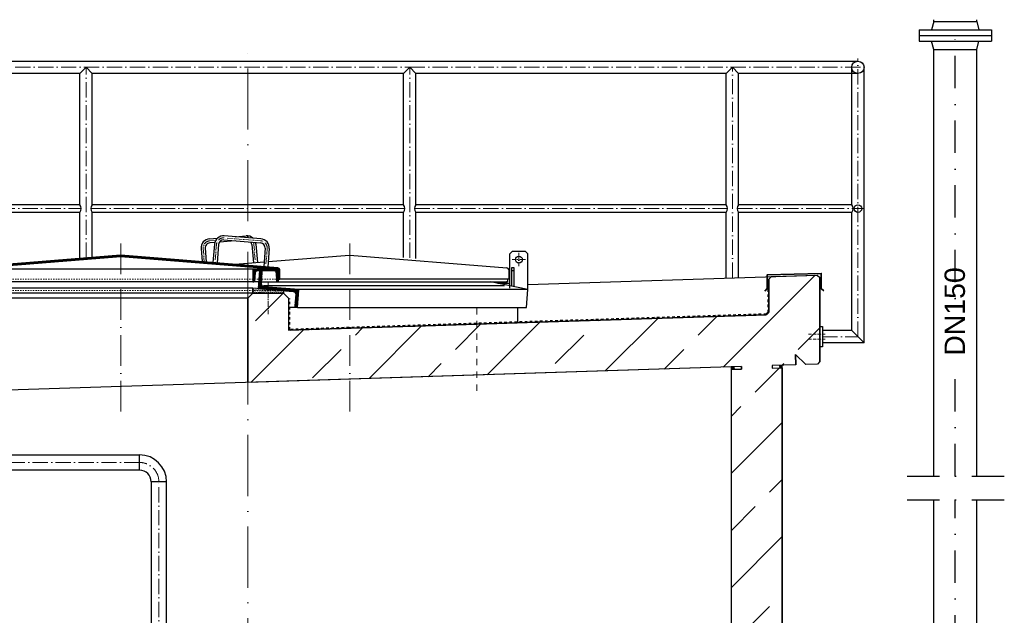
# Model space of a CAD drawing. Header units: millimetres. Extents: x -48448 to 452754, y -13941 to 17062.
# Tile 52 of 256: x -6988 to -3118, y 5129 to 7470. Entities that reach past the tile are written whole.
import ezdxf

# ---------------------------------------------------------------- set-up
doc = ezdxf.new("R2010")
doc.units = ezdxf.units.MM
for name, pattern in [('ACAD_ISO10W100', [18, 12, -3, 0, -3]), ('DASHDOT', [25.4, 12.7, -6.35, 0, -6.35]), ('JIS_02_1.0', [2, 1, -1])]:
    doc.linetypes.add(name, pattern=pattern)
doc.layers.add('Beschriftung', color=7, linetype='Continuous')
doc.styles.add('LBB3.5M1000', font='isocp.shx', dxfattribs={"height": 3.5})

msp = doc.modelspace()

# ---------------------------------------------------------------- hatches: boundary and pattern name
h = msp.add_hatch()
h.set_pattern_fill('ANSI31', color=256)
h.set_pattern_definition([(45, (102925.6535, 60982.2733), (-2.24506403, 2.24506403), [])])
edge = h.paths.add_edge_path()
edge.add_line((-5970.932, 6487.126), (-5970.932, 6449.433))
edge.add_line((-5970.932, 6449.433), (-5965.932, 6449.433))
edge.add_line((-5965.932, 6449.433), (-5965.932, 6487.509))
edge.add_arc((-5973.432, 6487.509), 7.5, 360, 445.426079)
edge.add_line((-5972.834, 6494.985), (-6590.334, 6544.385))
edge.add_arc((-6590.932, 6536.909), 7.5, 445.426079, 454.573921)
edge.add_line((-6591.53, 6544.385), (-7209.03, 6494.985))
edge.add_arc((-7208.432, 6487.509), 7.5, 454.573921, 540)
edge.add_line((-7215.932, 6487.509), (-7215.932, 6449.433))
edge.add_line((-7215.932, 6449.433), (-7210.932, 6449.433))
edge.add_line((-7210.932, 6449.433), (-7210.932, 6487.126))
edge.add_arc((-7208.432, 6487.126), 2.5, 454.610649, 540, ccw=False)
edge.add_line((-7208.633, 6489.618), (-6591.535, 6539.384))
edge.add_arc((-6590.932, 6531.908), 7.5, 445.389351, 454.610649, ccw=False)
edge.add_line((-6590.329, 6539.384), (-5973.231, 6489.618))
edge.add_arc((-5973.432, 6487.126), 2.5, 360, 445.389351, ccw=False)
at = {"lineweight": 13}
h = msp.add_hatch(dxfattribs=at)
h.set_pattern_fill('ANSI33', color=256, scale=50, style=0)
h.paths.add_polyline_path([(-8285.877, 5973.158), (-8330.854, 5971.707), (-8341.171, 5981.38), (-8341.171, 6158.475), (-8331.502, 6168.789), (-7250.932, 6206.651), (-7250.932, 6375.37), (-7230.932, 6395.37), (-7110.932, 6395.37), (-7090.932, 6375.37), (-7090.932, 6011.709), (-8031.235, 5981.374), (-8030.911, 5971.379), (-7990.932, 5972.669), (-7990.932, 3079.77), (-4190.932, 3079.77), (-4190.932, 6095.262), (-4150.953, 6096.551), (-4151.275, 6106.546), (-6090.932, 6043.97), (-6090.932, 6375.37), (-6070.932, 6395.37), (-5950.932, 6395.37), (-5930.932, 6375.37), (-5930.932, 6249.236), (-4053.74, 6309.797), (-4043.407, 6320.13), (-4043.407, 6450.345), (-4033.215, 6460.537), (-3853.402, 6466.338), (-3843.407, 6456.343), (-3843.407, 6126.484), (-3853.079, 6116.166), (-3898.056, 6114.715), (-3939.325, 6153.405), (-3938.035, 6113.426), (-4030.911, 6110.429), (-4030.589, 6100.434), (-3990.932, 6101.714), (-3990.932, 3079.77), (-3120.707, 3069.974), (-3120.597, 2579.77), (-8913.67, 2579.77), (-8913.67, 3071.634), (-8190.932, 3079.77), (-8190.932, 5966.216), (-8150.953, 5967.506), (-8151.275, 5977.501), (-8245.898, 5974.448), (-8247.188, 6014.427)])
h = msp.add_hatch(dxfattribs=at)
h.set_pattern_fill('ANSI31', color=256, angle=90)
h.set_pattern_definition([(135, (100942.5107, 60982.2733), (-2.24506403, -2.24506403), [])])
edge = h.paths.add_edge_path()
edge.add_arc((-5988.932, 6474.933), 8.5, 363.62853, 450, ccw=False)
edge.add_line((-5980.449, 6475.471), (-5978.416, 6443.414))
edge.add_arc((-5974.175, 6443.683), 4.25, 183.62853, 270)
edge.add_line((-5974.175, 6439.433), (-5970.932, 6439.433))
edge.add_line((-5970.932, 6439.433), (-5970.932, 6486.883))
edge.add_arc((-5973.482, 6486.883), 2.55, 360, 450)
edge.add_line((-5973.482, 6489.433), (-6068.382, 6489.433))
edge.add_arc((-6068.382, 6486.883), 2.55, 450, 540)
edge.add_line((-6070.932, 6486.883), (-6070.932, 6439.433))
edge.add_line((-6070.932, 6439.433), (-6067.689, 6439.433))
edge.add_arc((-6067.689, 6443.683), 4.25, 270, 356.37147)
edge.add_line((-6063.448, 6443.414), (-6061.415, 6475.471))
edge.add_arc((-6052.932, 6474.933), 8.5, 450, 536.37147, ccw=False)
edge.add_line((-6052.932, 6483.433), (-5988.932, 6483.433))
h = msp.add_hatch(dxfattribs=at)
h.set_pattern_fill('ANSI31', color=256, angle=4.763642)
h.set_pattern_definition([(49.7636417, (95632.8493, 68464.1248), (-2.42375146, 2.05086662), [])])
edge = h.paths.add_edge_path()
edge.add_line((-6039.292, 6482.976), (-6044.773, 6483.433))
edge.add_line((-6044.773, 6483.433), (-6050.586, 6413.674))
edge.add_line((-6050.586, 6413.674), (-5913.063, 6402.214))
edge.add_arc((-5913.977, 6391.252), 11, 355.236358, 445.236358, ccw=False)
edge.add_line((-5903.015, 6390.339), (-5906.752, 6345.494))
edge.add_arc((-5901.271, 6345.037), 5.5, 535.236358, 625.236358)
edge.add_line((-5901.727, 6339.556), (-5896.246, 6339.1))
edge.add_line((-5896.246, 6339.1), (-5890.433, 6408.858))
edge.add_line((-5890.433, 6408.858), (-6027.956, 6420.318))
edge.add_arc((-6027.043, 6431.28), 11, 175.236358, 265.236358, ccw=False)
edge.add_line((-6038.005, 6432.193), (-6034.268, 6477.038))
edge.add_arc((-6039.749, 6477.495), 5.5, 355.236358, 445.236358)
h = msp.add_hatch()
h.set_pattern_fill('AR-SAND', color=256, scale=0.1)
h.set_pattern_definition([(37.5, (100483.925, 60974.2106), (-0.16000313, 4.89413237), [0, -3.8608, 0, -4.318, 0, -4.1275]), (7.5, (100483.925, 60974.2106), (4.49523283, 7.168251), [0, -2.0828, 0, -3.4798, 0, -1.3335]), (327.5, (100480.801, 60974.2106), (7.9099237, 0.01437185), [0, -1.27, 0, -4.572, 0, -5.969]), (317.5, (100480.801, 60974.2106), (7.63556452, 2.22929323), [0, -0.635, 0, -2.9972, 0, -3.429])])
h.paths.add_polyline_path([(-5950.932, 6395.37), (-6070.932, 6395.37), (-6070.932, 6415.37), (-5950.932, 6405.37)])
h = msp.add_hatch(color=256)
h.dxf.hatch_style = 1
h.paths.add_polyline_path([(-4190.932, 6105.267), (-4180.937, 6105.589), (-4180.615, 6095.594), (-4190.932, 6095.262)])
h = msp.add_hatch(color=256)
h.dxf.hatch_style = 1
h.paths.add_polyline_path([(-4001.249, 6111.386), (-3990.932, 6111.719), (-3990.932, 6101.714), (-4000.927, 6101.391)])

# ---------------------------------------------------------------- linework, layer by layer
for p, q in [((-3395.082, 7462.77), (-3395.082, 7469.6)), ((-3226.782, 7462.77), (-3226.782, 7469.6)), ((-3453.431, 7429.77), (-3453.432, 7385.771)), ((-3453.431, 7429.77), (-3168.432, 7429.77)), ((-3395.082, 7462.77), (-3403.924, 7429.77)), ((-3395.082, 7462.77), (-3226.782, 7462.77)), ((-3226.782, 7462.77), (-3217.94, 7429.77)), ((-3168.432, 7429.77), (-3168.433, 7385.771)), ((-3453.432, 7407.77), (-3168.433, 7407.77)), ((-3453.432, 7385.771), (-3168.433, 7385.771)), ((-3395.082, 7352.771), (-3403.924, 7385.771)), ((-3395.082, 7352.771), (-3226.782, 7352.771)), ((-3226.782, 7352.771), (-3217.94, 7385.771)), ((-8491.171, 7306.571), (-3693.407, 7306.571)), ((-6750.823, 7258.271), (-6726.673, 7282.421)), ((-6726.673, 7282.421), (-6702.523, 7258.271)), ((-5455.191, 7282.421), (-5479.341, 7258.271)), ((-5431.041, 7258.271), (-5455.191, 7282.421)), ((-4210.823, 7258.271), (-4186.673, 7282.421)), ((-4186.673, 7282.421), (-4162.523, 7258.271)), ((-3717.557, 6742.371), (-3717.557, 7282.421)), ((-3669.257, 6199.87), (-3669.257, 7282.421)), ((-6750.823, 7258.271), (-7962.523, 7258.271)), ((-6750.823, 6742.371), (-6750.823, 7258.271)), ((-5479.341, 7258.271), (-6702.523, 7258.271)), ((-6702.523, 6742.371), (-6702.523, 7258.271)), ((-5479.341, 6742.371), (-5479.341, 7258.271)), ((-4210.823, 7258.271), (-5431.041, 7258.271)), ((-5431.041, 6742.371), (-5431.041, 7258.271)), ((-4210.823, 6742.371), (-4210.823, 7258.271)), ((-3693.407, 7258.271), (-4162.523, 7258.271)), ((-4162.523, 6742.371), (-4162.523, 7258.271)), ((-6750.823, 6742.371), (-7962.523, 6742.371)), ((-5479.341, 6742.371), (-6702.523, 6742.371)), ((-4210.823, 6742.371), (-5431.041, 6742.371)), ((-3717.557, 6742.371), (-4162.523, 6742.371)), ((-6750.823, 6712.471), (-7962.523, 6712.471)), ((-6750.823, 6531.641), (-6750.823, 6712.471)), ((-5479.341, 6712.471), (-6702.523, 6712.471)), ((-6702.523, 6535.505), (-6702.523, 6712.471)), ((-5479.341, 6535.505), (-5479.341, 6712.471)), ((-4210.823, 6712.471), (-5431.041, 6712.471)), ((-5431.041, 6531.641), (-5431.041, 6712.471)), ((-4210.823, 6454.807), (-4210.823, 6712.471)), ((-3717.557, 6712.471), (-4162.523, 6712.471)), ((-4162.523, 6456.365), (-4162.523, 6712.471)), ((-3717.557, 6248.17), (-3717.557, 6712.471)), ((-6040.23, 6608.721), (-6183.772, 6620.205)), ((-6140.932, 6616.778), (-6098.092, 6620.205)), ((-6241.633, 6608.721), (-6210.583, 6611.206)), ((-6221.23, 6594.303), (-6240.358, 6592.772)), ((-6221.23, 6594.303), (-6240.358, 6592.772)), ((-6222.528, 6587.19), (-6228.269, 6515.42)), ((-6206.579, 6585.914), (-6212.32, 6514.144)), ((-6140.932, 6600.726), (-6203.049, 6595.757)), ((-6185.047, 6604.256), (-6041.506, 6592.772)), ((-6185.047, 6604.256), (-6041.506, 6592.772)), ((-6075.285, 6585.914), (-6069.543, 6514.144)), ((-6059.336, 6587.19), (-6053.594, 6515.42)), ((-6274.648, 6569.965), (-6270.555, 6518.802)), ((-6258.699, 6571.241), (-6254.4, 6517.51)), ((-6023.165, 6571.241), (-6028.906, 6499.471)), ((-6007.216, 6569.965), (-6012.957, 6498.195)), ((-6011.309, 6518.802), (-5691.53, 6544.385)), ((-5690.334, 6544.385), (-5072.834, 6494.985)), ((-5050.932, 6559.433), (-5060.932, 6549.433)), ((-5060.932, 6414.733), (-5060.932, 6549.433)), ((-5050.932, 6559.433), (-5000.932, 6559.433)), ((-4990.932, 6549.433), (-5000.932, 6559.433)), ((-4990.932, 6408.899), (-4990.932, 6549.433)), ((-6068.382, 6489.433), (-7113.482, 6489.433)), ((-5065.932, 6487.509), (-5065.932, 6449.433)), ((-5060.932, 6483.433), (-5065.932, 6483.433)), ((-5054.932, 6484.433), (-5044.932, 6484.433)), ((-4990.932, 6429.64), (-3853.402, 6466.338)), ((-3853.402, 6466.338), (-3843.407, 6456.343)), ((-6048.44, 6439.433), (-7120.617, 6439.433)), ((-6037.402, 6439.433), (-5070.932, 6439.433)), ((-6029.388, 6424.772), (-5082.315, 6424.772)), ((-5065.932, 6449.433), (-5965.932, 6449.433)), ((-4990.433, 6408.858), (-5137.402, 6439.433)), ((-5070.932, 6439.433), (-5074.175, 6439.433)), ((-5070.932, 6449.433), (-5070.932, 6439.433)), ((-4033.215, 6460.537), (-4043.407, 6450.345)), ((-4043.407, 6450.345), (-4043.407, 6320.13)), ((-3843.407, 6126.484), (-3843.407, 6456.343)), ((-5950.932, 6395.37), (-7230.932, 6395.37)), ((-6070.932, 6395.37), (-6090.932, 6375.37)), ((-5950.932, 6395.37), (-5930.932, 6375.37)), ((-4990.433, 6408.858), (-5890.433, 6408.858)), ((-4996.246, 6339.1), (-4990.433, 6408.858)), ((-6090.932, 6375.37), (-7090.932, 6375.37)), ((-6090.932, 6375.37), (-6090.932, 6043.97)), ((-5930.932, 6375.37), (-5930.932, 6249.236)), ((-5896.246, 6339.1), (-5930.932, 6339.1)), ((-4053.74, 6309.797), (-5930.932, 6249.236)), ((-5896.246, 6339.1), (-4996.246, 6339.1)), ((-5030.932, 6339.1), (-5030.932, 6278.271)), ((-4043.407, 6320.13), (-4053.74, 6309.797)), ((-3717.557, 6248.17), (-3833.407, 6248.17)), ((-3717.557, 6248.17), (-3669.257, 6199.87)), ((-3669.257, 6199.87), (-3833.407, 6199.87)), ((-3938.035, 6113.426), (-3939.325, 6153.405)), ((-3939.325, 6153.405), (-3898.056, 6114.715)), ((-3853.079, 6116.166), (-3898.056, 6114.715)), ((-3843.407, 6126.484), (-3853.079, 6116.166)), ((-4151.275, 6106.546), (-8031.235, 5981.374)), ((-4190.932, 3079.77), (-4190.932, 6105.267)), ((-4150.953, 6096.551), (-4190.932, 6095.262)), ((-4180.937, 6105.589), (-4180.615, 6095.594)), ((-4151.275, 6106.546), (-4150.953, 6096.551)), ((-3990.932, 6111.719), (-4030.911, 6110.429)), ((-4030.911, 6110.429), (-4030.589, 6100.434)), ((-4030.589, 6100.434), (-3990.932, 6101.714)), ((-4001.249, 6111.386), (-4000.927, 6101.391)), ((-3938.035, 6113.426), (-3990.932, 6111.719)), ((-3990.932, 3079.77), (-3990.932, 6111.719)), ((-7990.932, 5759.92), (-6516.8, 5759.92)), ((-6516.8, 5699.62), (-7990.932, 5699.62)), ((-3395.082, 3986.77), (-3395.082, 5583.306)), ((-3226.782, 3986.77), (-3226.782, 5583.306))]:
    msp.add_line(p, q)
at = {"linetype": 'DASHDOT', "ltscale": 10}
for p, q in [((-3310.932, 5676.013), (-3310.932, 7407.77)), ((-3500.249, 5676.013), (-3118.336, 5676.013)), ((-3500.249, 5583.306), (-3118.336, 5583.306)), ((-3310.932, 3986.77), (-3310.932, 5583.306))]:
    msp.add_line(p, q, dxfattribs=at)
at = {"linetype": 'ACAD_ISO10W100', "lineweight": 18, "ltscale": 20}
msp.add_line((-6090.932, 4517.541), (-6090.932, 7356.571), dxfattribs=at)
at = {"linetype": 'Continuous', "ltscale": 10}
for p, q in [((-3395.082, 5676.013), (-3395.082, 7352.771)), ((-3226.782, 5676.013), (-3226.782, 7352.771))]:
    msp.add_line(p, q, dxfattribs=at)
at = {"linetype": 'ACAD_ISO10W100', "lineweight": 18, "ltscale": 5}
for p, q in [((-3693.407, 6224.02), (-3693.407, 7316.571)), ((-8537.236, 7282.421), (-5455.191, 7282.421)), ((-6726.673, 6533.573), (-6726.673, 7282.421)), ((-5455.191, 7282.421), (-3654.729, 7282.421)), ((-5455.191, 6533.573), (-5455.191, 7282.421)), ((-4186.673, 6455.586), (-4186.673, 7282.421)), ((-7967.706, 6727.421), (-6745.639, 6727.421)), ((-6707.706, 6727.421), (-5474.157, 6727.421)), ((-5436.225, 6727.421), (-4205.639, 6727.421)), ((-4167.706, 6727.421), (-3673.312, 6727.421)), ((-3833.407, 6224.02), (-3693.407, 6224.02)), ((-6516.8, 5729.77), (-8568.784, 5729.77)), ((-6440.8, 1698.714), (-6440.8, 5653.77))]:
    msp.add_line(p, q, dxfattribs=at)
at = {"linetype": 'ACAD_ISO10W100', "lineweight": 18, "ltscale": 10}
for p, q in [((-6590.932, 5929.92), (-6590.932, 6591.37)), ((-5690.932, 5929.92), (-5690.932, 6591.37))]:
    msp.add_line(p, q, dxfattribs=at)
at = {"linetype": 'ACAD_ISO10W100', "lineweight": 18, "ltscale": 2}
for p, q in [((-6240.996, 6600.747), (-6217.647, 6602.615)), ((-6214.553, 6586.552), (-6220.295, 6514.782)), ((-6040.868, 6600.747), (-6184.41, 6612.23)), ((-6067.31, 6586.552), (-6061.569, 6514.782)), ((-6266.673, 6570.603), (-6262.478, 6518.156)), ((-6015.19, 6570.603), (-6020.932, 6498.833)), ((-5025.932, 6553.325), (-5025.932, 6500.54)), ((-4999.539, 6526.933), (-5052.324, 6526.933)), ((-6010.932, 6437.307), (-6010.932, 6312.423))]:
    msp.add_line(p, q, dxfattribs=at)
at = {"linetype": 'JIS_02_1.0', "lineweight": 18, "ltscale": 5}
for p, q in [((-5970.932, 6449.433), (-7210.932, 6449.433)), ((-5950.932, 6405.37), (-7230.932, 6405.37))]:
    msp.add_line(p, q, dxfattribs=at)
at = {"linetype": 'JIS_02_1.0', "lineweight": 50, "ltscale": 10}
for p, q in [((-4045.407, 6320.13), (-4045.407, 6447.874)), ((-5928.932, 6251.302), (-5928.932, 6373.43)), ((-4053.739, 6311.798), (-5928.932, 6251.302)), ((-4045.407, 6320.13), (-4053.739, 6311.798))]:
    msp.add_line(p, q, dxfattribs=at)
at = {"linetype": 'JIS_02_1.0', "lineweight": 18, "ltscale": 25}
msp.add_line((-5190.932, 6011.709), (-5190.932, 6339.1), dxfattribs=at)
at = {"linetype": 'ACAD_ISO10W100', "lineweight": 9}
for p, q in [((-3888.089, 6234.02), (-3822.905, 6234.02)), ((-3888.089, 6214.02), (-3822.905, 6214.02))]:
    msp.add_line(p, q, dxfattribs=at)
at = {"linetype": 'Continuous', "lineweight": -2, "ltscale": 10}
for p, q in [((-6516.8, 5699.62), (-6516.8, 5759.92)), ((-6470.95, 5653.77), (-6470.95, 4599.77)), ((-6410.65, 5653.77), (-6470.95, 5653.77)), ((-6410.65, 4599.77), (-6410.65, 5653.77))]:
    msp.add_line(p, q, dxfattribs=at)
for points in [[(-5970.932, 6487.126), (-5970.932, 6449.433), (-5965.932, 6449.433), (-5965.932, 6487.509, 0.39102055), (-5972.834, 6494.985), (-6590.334, 6544.385, 0.0399362), (-6591.53, 6544.385), (-7209.03, 6494.985, 0.39102055), (-7215.932, 6487.509), (-7215.932, 6449.433), (-7210.932, 6449.433), (-7210.932, 6487.126, -0.3908358), (-7208.633, 6489.618), (-6591.535, 6539.384, -0.04025723), (-6590.329, 6539.384), (-5973.231, 6489.618, -0.3908358)], [(-5988.932, 6483.433, -0.39578402), (-5980.449, 6475.471), (-5978.416, 6443.414, 0.39578402), (-5974.175, 6439.433), (-5970.932, 6439.433), (-5970.932, 6486.883, 0.41421356), (-5973.482, 6489.433), (-6068.382, 6489.433, 0.41421356), (-6070.932, 6486.883), (-6070.932, 6439.433), (-6067.689, 6439.433, 0.39578402), (-6063.448, 6443.414), (-6061.415, 6475.471, -0.39578402), (-6052.932, 6483.433)], [(-6039.292, 6482.976), (-6044.773, 6483.433), (-6050.586, 6413.674), (-5913.063, 6402.214, -0.41421356), (-5903.015, 6390.339), (-5906.752, 6345.494, 0.41421356), (-5901.727, 6339.556), (-5896.246, 6339.1), (-5890.433, 6408.858), (-6027.956, 6420.318, -0.41421356), (-6038.005, 6432.193), (-6034.268, 6477.038, 0.41421356)]]:
    msp.add_lwpolyline(points, format="xyb", close=True)
for points in [[(-6140.932, 6508.433), (-6027.463, 6517.51)], [(-4190.932, 3079.77), (-4190.932, 6095.262), (-4150.953, 6096.551), (-4151.275, 6106.546), (-6090.932, 6043.97), (-6090.932, 6375.37), (-6070.932, 6395.37), (-5950.932, 6395.37), (-5930.932, 6375.37), (-5930.932, 6249.236), (-4053.74, 6309.797), (-4043.407, 6320.13), (-4043.407, 6450.345), (-4033.215, 6460.537), (-3853.402, 6466.338), (-3843.407, 6456.343), (-3843.407, 6126.484), (-3853.079, 6116.166), (-3898.056, 6114.715), (-3939.325, 6153.405), (-3938.035, 6113.426), (-4030.911, 6110.429), (-4030.589, 6100.434), (-3990.932, 6101.714), (-3990.932, 3079.77)], [(-5044.932, 6420.195), (-5044.932, 6494.433), (-5054.932, 6494.433), (-5054.932, 6422.276)], [(-5060.932, 6433.433), (-5108.561, 6433.433)]]:
    msp.add_lwpolyline(points)
at = {"lineweight": 35}
msp.add_lwpolyline([(-4059.999, 6403.453), (-4050.398, 6413.055), (-4050.398, 6466.686), (-3837.483, 6472.876), (-3837.483, 6413.248), (-3827.881, 6403.647)], dxfattribs=at)
for points in [[(-6070.932, 6395.37), (-7110.932, 6395.37), (-7110.932, 6415.37), (-6070.932, 6415.37)], [(-5950.932, 6395.37), (-6070.932, 6395.37), (-6070.932, 6415.37), (-5950.932, 6405.37)], [(-3833.407, 6184.02), (-3843.407, 6184.02), (-3843.407, 6264.02), (-3833.407, 6264.02)]]:
    msp.add_lwpolyline(points, close=True)
for centre, radius in [((-3693.407, 7282.421), 24.15), ((-3693.407, 6727.421), 14.95), ((-5025.932, 6526.933), 13.5)]:
    msp.add_circle(centre, radius)
for centre, radius, start, end in [((-6769.789, 6727.421), 24.15, 321.75338, 38.24662), ((-6683.556, 6727.421), 24.15, 141.75338, 218.24662), ((-5498.307, 6727.421), 24.15, 321.75338, 38.24662), ((-5412.075, 6727.421), 24.15, 141.75338, 218.24662), ((-4229.789, 6727.421), 24.15, 321.75338, 38.24662), ((-4143.556, 6727.421), 24.15, 141.75338, 218.24662), ((-3736.523, 6727.421), 24.15, 321.75338, 38.24662), ((-6186.642, 6584.319), 36, 85.426079, 175.426079), ((-6095.221, 6584.319), 36, 48.317054, 94.573921), ((-6238.763, 6572.836), 36, 94.573921, 184.573921), ((-6238.763, 6572.836), 20, 94.573921, 184.573921), ((-6186.642, 6584.319), 20, 85.426079, 175.426079), ((-6205.582, 6585.835), 20, 85.426079, 87.160295), ((-6095.221, 6584.319), 20, 4.573921, 34.881675), ((-6095.221, 6584.319), 36, 4.573921, 16.09972), ((-6043.101, 6572.836), 20, 355.426079, 85.426079), ((-6043.101, 6572.836), 36, 355.426079, 85.426079), ((-6590.932, 6531.908), 7.5, 85.389351, 94.610649), ((-6590.932, 6536.909), 7.5, 85.426079, 94.573921), ((-5073.432, 6487.509), 7.5, 0, 85.426079)]:
    msp.add_arc(centre, radius, start, end)
at = {"linetype": 'ACAD_ISO10W100', "lineweight": 18, "ltscale": 2}
for centre, start, end in [((-6238.763, 6572.836), 94.573921, 184.573921), ((-6186.642, 6584.319), 85.426079, 175.426079), ((-6095.221, 6584.319), 4.573921, 22.421179), ((-6043.101, 6572.836), 355.426079, 85.426079)]:
    msp.add_arc(centre, 28, start, end, dxfattribs=at)
at = {"linetype": 'Continuous', "lineweight": -2, "ltscale": 10}
for radius in [106.15, 45.85]:
    msp.add_arc((-6516.8, 5653.77), radius, 0, 90, dxfattribs=at)
at = {"linetype": 'ACAD_ISO10W100', "lineweight": 18, "ltscale": 5}
msp.add_arc((-6516.8, 5653.77), 76, 0, 90, dxfattribs=at)

# ---------------------------------------------------------------- next in the draw order: texts
at = {"layer": 'Beschriftung', "insert": (-3353.047, 6148.879), "char_height": 80, "width": 144.48459, "attachment_point": 1, "rotation": 90, "style": 'LBB3.5M1000', "bg_fill": 2}
msp.add_mtext('{\\fArial|b0|i0|c0|p34;DN150}', dxfattribs=at)

doc.saveas('drawing.dxf')
